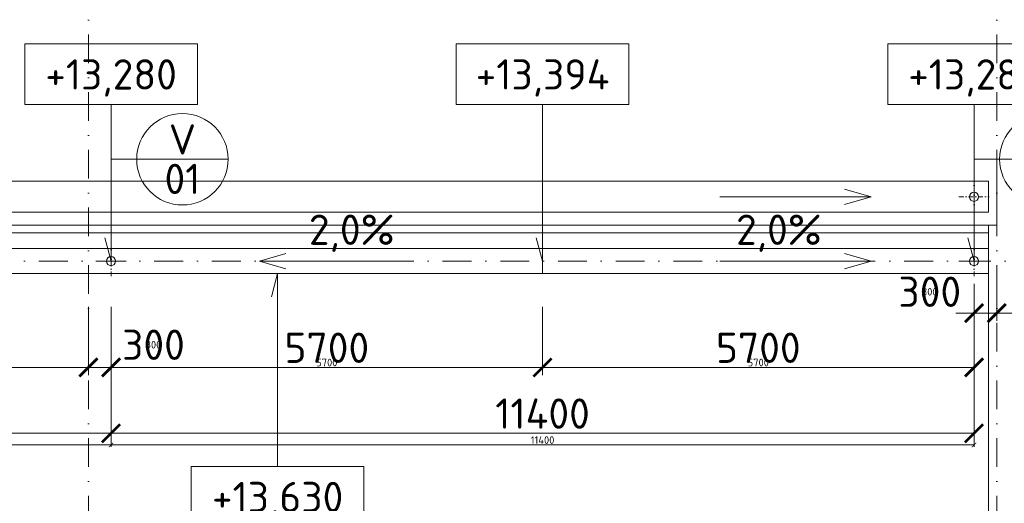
# Model space of a CAD drawing. Header units: millimetres. Extents: x -725694 to 5289369, y -1488057 to 2187451.
# Tile 230 of 256: x 125642 to 138650, y 228099 to 234491. Entities that reach past the tile are written whole.
import ezdxf
from ezdxf.enums import TextEntityAlignment as Align

# ---------------------------------------------------------------- set-up
doc = ezdxf.new("R2010")
doc.units = ezdxf.units.MM
doc.linetypes.add('CENTERX2', pattern=[101.6, 63.5, -12.7, 12.7, -12.7])
doc.linetypes.add('DASHDOT', pattern=[25.4, 12.7, -6.35, 0, -6.35])
doc.layers.get('Defpoints').update_dxf_attribs({"color": 8})
for name, color, linetype, lineweight in [('A99_N_kce-pohl', 1, 'Continuous', 9), ('A99_N_koty-200', 5, 'Continuous', 5), ('A99_N_koty-200 @ 200', 5, 'Continuous', 5), ('A99_N_koty-200 @ 50 (2)', 5, 'Continuous', 5), ('A99_N_koty-vysk', 160, 'Continuous', 5), ('A99_N_znaceni 200', 5, 'Continuous', 5), ('A99_S_kce-pohl', 7, 'Continuous', 5), ('A99_S_osy', 1, 'CENTERX2', 5)]:
    doc.layers.add(name, color=color, linetype=linetype, lineweight=lineweight)
doc.styles.add('A99_kota', font='isocpeur.ttf', dxfattribs={"height": 2})
doc.styles.add('A99_popis', font='isocpeur.ttf')
doc.styles.add('ad_popis 100', font='isocpeur.ttf', dxfattribs={"height": 200})
doc.dimstyles.new('A99_kota_200 new', dxfattribs={"dimscale": 200, "dimtxt": 2, "dimasz": 1.2, "dimexe": 0.5, "dimexo": 1.5, "dimgap": 0.3, "dimtad": 1, "dimdec": 0, "dimzin": 3, "dimdsep": 46, "dimtxsty": 'A99_kota', "dimblk": 'ARCHTICK', "dimcen": 2.5, "dimazin": 2, "dimtfac": 0.75, "dimtdec": 0, "dimtmove": 2, "dimatfit": 0, "dimfxl": 0, "dimtolj": 1, "dimtzin": 0, "dimlwd": 5, "dimlwe": 5, "dimarcsym": 0})

# ---------------------------------------------------------------- blocks, each defined once
blk = doc.blocks.new('*U66')
at = {"color": 0, "linetype": 'ByBlock'}
for p, q in [((5.7, -4), (5.7, -14.35)), ((5.7, -14.35), (5.286, -12.805))]:
    blk.add_line(p, q, dxfattribs=at)
blk.add_lwpolyline([(0, -4), (11.4, -4), (11.4, 0), (0, 0)], close=True, dxfattribs=at)
at = {"color": 0, "linetype": 'ByBlock', "style": 'A99_kota'}
for tag, p in [('VYSKA', (5.7, -2.241)), ('VYSKA_POPIS1', (5.7, -6.041)), ('VYSKA_POPIS2', (5.9, -9.541)), ('VYSKA_POPIS3', (5.9, -13.041))]:
    blk.add_attdef(tag, text='', height=2, dxfattribs=at).set_placement(p, align=Align.MIDDLE)
blk = doc.blocks.new('_ArchTick')
at = {"color": 0, "linetype": 'ByBlock', "const_width": 0.15}
blk.add_lwpolyline([(-0.5, -0.5), (0.5, 0.5)], dxfattribs=at)
blk = doc.blocks.new('*D5035')
at = {"layer": 'A99_N_koty-200', "color": 0, "linetype": 'Continuous', "lineweight": 5, "transparency": 16777216}
for p, q in [((138250, 231000), (138250, 230512.5)), ((138550, 231000), (138550, 230512.5)), ((138250, 230612.5), (138010, 230612.5)), ((138550, 230612.5), (138250, 230612.5)), ((138550, 230612.5), (138790, 230612.5))]:
    blk.add_line(p, q, dxfattribs=at)
at = {"layer": 'Defpoints', "color": 0, "linetype": 'Continuous', "lineweight": 0, "transparency": 16777216}
for p in [(138250, 231300), (138550, 231300), (138250, 230612.5)]:
    blk.add_point(p, dxfattribs=at)
at = {"layer": 'A99_N_koty-200', "color": 0, "linetype": 'Continuous', "lineweight": 5, "transparency": 16777216, "xscale": 240, "yscale": 240, "zscale": 240}
blk.add_blockref('_ArchTick', (138250, 230612.5), dxfattribs=at)
at = {"layer": 'A99_N_koty-200', "color": 0, "linetype": 'Continuous', "lineweight": 5, "transparency": 16777216, "xscale": 240, "yscale": 240, "zscale": 240, "rotation": 180}
blk.add_blockref('_ArchTick', (138550, 230612.5), dxfattribs=at)
at = {"layer": 'A99_N_koty-200', "color": 0, "linetype": 'Continuous', "transparency": 16777216, "insert": (137665, 230895), "char_height": 400, "attachment_point": 5, "style": 'A99_kota'}
blk.add_mtext('\\A1;300', dxfattribs=at)
blk = doc.blocks.new('*D5036')
at = {"layer": 'A99_N_koty-200', "color": 0, "linetype": 'Continuous', "lineweight": 5, "transparency": 16777216}
for p, q in [((138250, 230812.5), (138250, 230587.5)), ((138550, 230812.5), (138550, 230587.5)), ((138250, 230612.5), (138190, 230612.5)), ((138550, 230612.5), (138250, 230612.5)), ((138550, 230612.5), (138610, 230612.5))]:
    blk.add_line(p, q, dxfattribs=at)
at = {"layer": 'Defpoints', "color": 0, "linetype": 'Continuous', "lineweight": 0, "transparency": 16777216}
for p in [(138250, 231300), (138550, 231300), (138250, 230612.5)]:
    blk.add_point(p, dxfattribs=at)
at = {"layer": 'A99_N_koty-200', "color": 0, "linetype": 'Continuous', "lineweight": 5, "transparency": 16777216, "xscale": 60, "yscale": 60, "zscale": 60}
blk.add_blockref('_ArchTick', (138250, 230612.5), dxfattribs=at)
at = {"layer": 'A99_N_koty-200', "color": 0, "linetype": 'Continuous', "lineweight": 5, "transparency": 16777216, "xscale": 60, "yscale": 60, "zscale": 60, "rotation": 180}
blk.add_blockref('_ArchTick', (138550, 230612.5), dxfattribs=at)
at = {"layer": 'A99_N_koty-200', "color": 0, "linetype": 'Continuous', "transparency": 16777216, "insert": (137665, 230895), "char_height": 100, "attachment_point": 5, "style": 'A99_kota'}
blk.add_mtext('\\A1;300', dxfattribs=at)
blk = doc.blocks.new('*D5038')
at = {"layer": 'A99_N_koty-200', "color": 0, "linetype": 'Continuous', "lineweight": 5, "transparency": 16777216}
for p, q in [((126550, 230695), (126550, 229795)), ((126850, 230695), (126850, 229795)), ((126550, 229895), (126310, 229895)), ((126550, 229895), (126850, 229895)), ((126850, 229895), (127090, 229895))]:
    blk.add_line(p, q, dxfattribs=at)
at = {"layer": 'Defpoints', "color": 0, "linetype": 'Continuous', "lineweight": 0, "transparency": 16777216}
for p in [(126850, 231300), (126550, 231180), (126850, 229895)]:
    blk.add_point(p, dxfattribs=at)
at = {"layer": 'A99_N_koty-200', "color": 0, "linetype": 'Continuous', "lineweight": 5, "transparency": 16777216, "xscale": 240, "yscale": 240, "zscale": 240}
blk.add_blockref('_ArchTick', (126550, 229895), dxfattribs=at)
at = {"layer": 'A99_N_koty-200', "color": 0, "linetype": 'Continuous', "lineweight": 5, "transparency": 16777216, "xscale": 240, "yscale": 240, "zscale": 240, "rotation": 180}
blk.add_blockref('_ArchTick', (126850, 229895), dxfattribs=at)
at = {"layer": 'A99_N_koty-200', "color": 0, "linetype": 'Continuous', "transparency": 16777216, "insert": (127410, 230195), "char_height": 400, "attachment_point": 5, "style": 'A99_kota'}
blk.add_mtext('\\A1;300', dxfattribs=at)
blk = doc.blocks.new('*D5039')
at = {"layer": 'A99_N_koty-200', "color": 0, "linetype": 'Continuous', "lineweight": 5, "transparency": 16777216}
for p, q in [((126550, 230095), (126550, 229870)), ((126850, 230095), (126850, 229870)), ((126550, 229895), (126490, 229895)), ((126550, 229895), (126850, 229895)), ((126850, 229895), (126910, 229895))]:
    blk.add_line(p, q, dxfattribs=at)
at = {"layer": 'Defpoints', "color": 0, "linetype": 'Continuous', "lineweight": 0, "transparency": 16777216}
for p in [(126850, 231300), (126550, 231180), (126850, 229895)]:
    blk.add_point(p, dxfattribs=at)
at = {"layer": 'A99_N_koty-200', "color": 0, "linetype": 'Continuous', "lineweight": 5, "transparency": 16777216, "xscale": 60, "yscale": 60, "zscale": 60}
blk.add_blockref('_ArchTick', (126550, 229895), dxfattribs=at)
at = {"layer": 'A99_N_koty-200', "color": 0, "linetype": 'Continuous', "lineweight": 5, "transparency": 16777216, "xscale": 60, "yscale": 60, "zscale": 60, "rotation": 180}
blk.add_blockref('_ArchTick', (126850, 229895), dxfattribs=at)
at = {"layer": 'A99_N_koty-200', "color": 0, "linetype": 'Continuous', "transparency": 16777216, "insert": (127410, 230195), "char_height": 100, "attachment_point": 5, "style": 'A99_kota'}
blk.add_mtext('\\A1;300', dxfattribs=at)
blk = doc.blocks.new('*D5041')
at = {"layer": 'A99_N_koty-200', "color": 0, "linetype": 'Continuous', "lineweight": 5, "transparency": 16777216}
for p, q in [((126850, 229825), (126850, 228925)), ((138250, 229825), (138250, 228925)), ((126850, 229025), (138250, 229025))]:
    blk.add_line(p, q, dxfattribs=at)
at = {"layer": 'Defpoints', "color": 0, "linetype": 'Continuous', "lineweight": 0, "transparency": 16777216}
for p in [(126850, 231300), (138250, 231300), (138250, 229025)]:
    blk.add_point(p, dxfattribs=at)
at = {"layer": 'A99_N_koty-200', "color": 0, "linetype": 'Continuous', "lineweight": 5, "transparency": 16777216, "xscale": 240, "yscale": 240, "zscale": 240, "rotation": 180}
blk.add_blockref('_ArchTick', (126850, 229025), dxfattribs=at)
at = {"layer": 'A99_N_koty-200', "color": 0, "linetype": 'Continuous', "lineweight": 5, "transparency": 16777216, "xscale": 240, "yscale": 240, "zscale": 240}
blk.add_blockref('_ArchTick', (138250, 229025), dxfattribs=at)
at = {"layer": 'A99_N_koty-200', "color": 0, "linetype": 'Continuous', "transparency": 16777216, "insert": (132550, 229285), "char_height": 400, "attachment_point": 5, "style": 'A99_kota'}
blk.add_mtext('\\A1;11400', dxfattribs=at)
blk = doc.blocks.new('*D5042')
at = {"layer": 'A99_N_koty-200', "color": 0, "linetype": 'Continuous', "lineweight": 5, "transparency": 16777216}
for p, q in [((126850, 229070), (126850, 228845)), ((138250, 229070), (138250, 228845)), ((126850, 228870), (138250, 228870))]:
    blk.add_line(p, q, dxfattribs=at)
at = {"layer": 'Defpoints', "color": 0, "linetype": 'Continuous', "lineweight": 0, "transparency": 16777216}
for p in [(126850, 231300), (138250, 231300), (138250, 228870)]:
    blk.add_point(p, dxfattribs=at)
at = {"layer": 'A99_N_koty-200', "color": 0, "linetype": 'Continuous', "lineweight": 5, "transparency": 16777216, "xscale": 60, "yscale": 60, "zscale": 60, "rotation": 180}
blk.add_blockref('_ArchTick', (126850, 228870), dxfattribs=at)
at = {"layer": 'A99_N_koty-200', "color": 0, "linetype": 'Continuous', "lineweight": 5, "transparency": 16777216, "xscale": 60, "yscale": 60, "zscale": 60}
blk.add_blockref('_ArchTick', (138250, 228870), dxfattribs=at)
at = {"layer": 'A99_N_koty-200', "color": 0, "linetype": 'Continuous', "transparency": 16777216, "insert": (132550, 228935), "char_height": 100, "attachment_point": 5, "style": 'A99_kota'}
blk.add_mtext('\\A1;11400', dxfattribs=at)
blk = doc.blocks.new('*D5044')
at = {"layer": 'A99_N_koty-200', "color": 0, "linetype": 'Continuous', "lineweight": 5, "transparency": 16777216}
for p, q in [((132550, 230695), (132550, 229795)), ((126850, 230390), (126850, 229795)), ((126850, 229895), (132550, 229895))]:
    blk.add_line(p, q, dxfattribs=at)
at = {"layer": 'Defpoints', "color": 0, "linetype": 'Continuous', "lineweight": 0, "transparency": 16777216}
for p in [(132550, 231180), (126850, 230690), (132550, 229895)]:
    blk.add_point(p, dxfattribs=at)
at = {"layer": 'A99_N_koty-200', "color": 0, "linetype": 'Continuous', "lineweight": 5, "transparency": 16777216, "xscale": 240, "yscale": 240, "zscale": 240, "rotation": 180}
blk.add_blockref('_ArchTick', (126850, 229895), dxfattribs=at)
at = {"layer": 'A99_N_koty-200', "color": 0, "linetype": 'Continuous', "lineweight": 5, "transparency": 16777216, "xscale": 240, "yscale": 240, "zscale": 240}
blk.add_blockref('_ArchTick', (132550, 229895), dxfattribs=at)
at = {"layer": 'A99_N_koty-200', "color": 0, "linetype": 'Continuous', "transparency": 16777216, "insert": (129700, 230155), "char_height": 400, "attachment_point": 5, "style": 'A99_kota'}
blk.add_mtext('\\A1;5700', dxfattribs=at)
blk = doc.blocks.new('*D5045')
at = {"layer": 'A99_N_koty-200', "color": 0, "linetype": 'Continuous', "lineweight": 5, "transparency": 16777216}
for p, q in [((126850, 230095), (126850, 229870)), ((132550, 230095), (132550, 229870)), ((126850, 229895), (132550, 229895))]:
    blk.add_line(p, q, dxfattribs=at)
at = {"layer": 'Defpoints', "color": 0, "linetype": 'Continuous', "lineweight": 0, "transparency": 16777216}
for p in [(132550, 231180), (126850, 230690), (132550, 229895)]:
    blk.add_point(p, dxfattribs=at)
at = {"layer": 'A99_N_koty-200', "color": 0, "linetype": 'Continuous', "lineweight": 5, "transparency": 16777216, "xscale": 60, "yscale": 60, "zscale": 60, "rotation": 180}
blk.add_blockref('_ArchTick', (126850, 229895), dxfattribs=at)
at = {"layer": 'A99_N_koty-200', "color": 0, "linetype": 'Continuous', "lineweight": 5, "transparency": 16777216, "xscale": 60, "yscale": 60, "zscale": 60}
blk.add_blockref('_ArchTick', (132550, 229895), dxfattribs=at)
at = {"layer": 'A99_N_koty-200', "color": 0, "linetype": 'Continuous', "transparency": 16777216, "insert": (129700, 229960), "char_height": 100, "attachment_point": 5, "style": 'A99_kota'}
blk.add_mtext('\\A1;5700', dxfattribs=at)
blk = doc.blocks.new('*D5047')
at = {"layer": 'A99_N_koty-200', "color": 0, "linetype": 'Continuous', "lineweight": 5, "transparency": 16777216}
for p, q in [((132550, 230695), (132550, 229795)), ((138250, 230695), (138250, 229795)), ((138250, 229895), (132550, 229895))]:
    blk.add_line(p, q, dxfattribs=at)
at = {"layer": 'Defpoints', "color": 0, "linetype": 'Continuous', "lineweight": 0, "transparency": 16777216}
for p in [(138250, 231300), (132550, 231180), (132550, 229895)]:
    blk.add_point(p, dxfattribs=at)
at = {"layer": 'A99_N_koty-200', "color": 0, "linetype": 'Continuous', "lineweight": 5, "transparency": 16777216, "xscale": 240, "yscale": 240, "zscale": 240, "rotation": 180}
blk.add_blockref('_ArchTick', (132550, 229895), dxfattribs=at)
at = {"layer": 'A99_N_koty-200', "color": 0, "linetype": 'Continuous', "lineweight": 5, "transparency": 16777216, "xscale": 240, "yscale": 240, "zscale": 240}
blk.add_blockref('_ArchTick', (138250, 229895), dxfattribs=at)
at = {"layer": 'A99_N_koty-200', "color": 0, "linetype": 'Continuous', "transparency": 16777216, "insert": (135400, 230155), "char_height": 400, "attachment_point": 5, "style": 'A99_kota'}
blk.add_mtext('\\A1;5700', dxfattribs=at)
blk = doc.blocks.new('*D5048')
at = {"layer": 'A99_N_koty-200', "color": 0, "linetype": 'Continuous', "lineweight": 5, "transparency": 16777216}
for p, q in [((132550, 230095), (132550, 229870)), ((138250, 230095), (138250, 229870)), ((138250, 229895), (132550, 229895))]:
    blk.add_line(p, q, dxfattribs=at)
at = {"layer": 'Defpoints', "color": 0, "linetype": 'Continuous', "lineweight": 0, "transparency": 16777216}
for p in [(138250, 231300), (132550, 231180), (132550, 229895)]:
    blk.add_point(p, dxfattribs=at)
at = {"layer": 'A99_N_koty-200', "color": 0, "linetype": 'Continuous', "lineweight": 5, "transparency": 16777216, "xscale": 60, "yscale": 60, "zscale": 60, "rotation": 180}
blk.add_blockref('_ArchTick', (132550, 229895), dxfattribs=at)
at = {"layer": 'A99_N_koty-200', "color": 0, "linetype": 'Continuous', "lineweight": 5, "transparency": 16777216, "xscale": 60, "yscale": 60, "zscale": 60}
blk.add_blockref('_ArchTick', (138250, 229895), dxfattribs=at)
at = {"layer": 'A99_N_koty-200', "color": 0, "linetype": 'Continuous', "transparency": 16777216, "insert": (135400, 229960), "char_height": 100, "attachment_point": 5, "style": 'A99_kota'}
blk.add_mtext('\\A1;5700', dxfattribs=at)
blk = doc.blocks.new('*D5086')
at = {"layer": 'A99_N_koty-200', "color": 0, "linetype": 'Continuous', "lineweight": 5, "transparency": 16777216}
for p, q in [((114850, 229825), (114850, 228925)), ((126850, 229825), (126850, 228925)), ((114850, 229025), (126850, 229025))]:
    blk.add_line(p, q, dxfattribs=at)
at = {"layer": 'Defpoints', "color": 0, "linetype": 'Continuous', "lineweight": 0, "transparency": 16777216}
for p in [(114850, 231300), (126850, 231300), (126850, 229025)]:
    blk.add_point(p, dxfattribs=at)
at = {"layer": 'A99_N_koty-200', "color": 0, "linetype": 'Continuous', "lineweight": 5, "transparency": 16777216, "xscale": 240, "yscale": 240, "zscale": 240, "rotation": 180}
blk.add_blockref('_ArchTick', (114850, 229025), dxfattribs=at)
at = {"layer": 'A99_N_koty-200', "color": 0, "linetype": 'Continuous', "lineweight": 5, "transparency": 16777216, "xscale": 240, "yscale": 240, "zscale": 240}
blk.add_blockref('_ArchTick', (126850, 229025), dxfattribs=at)
at = {"layer": 'A99_N_koty-200', "color": 0, "linetype": 'Continuous', "transparency": 16777216, "insert": (120850, 229285), "char_height": 400, "attachment_point": 5, "style": 'A99_kota'}
blk.add_mtext('\\A1;12000', dxfattribs=at)
blk = doc.blocks.new('*D5087')
at = {"layer": 'A99_N_koty-200', "color": 0, "linetype": 'Continuous', "lineweight": 5, "transparency": 16777216}
for p, q in [((114850, 229070), (114850, 228845)), ((126850, 229070), (126850, 228845)), ((114850, 228870), (126850, 228870))]:
    blk.add_line(p, q, dxfattribs=at)
at = {"layer": 'Defpoints', "color": 0, "linetype": 'Continuous', "lineweight": 0, "transparency": 16777216}
for p in [(114850, 231300), (126850, 231300), (126850, 228870)]:
    blk.add_point(p, dxfattribs=at)
at = {"layer": 'A99_N_koty-200', "color": 0, "linetype": 'Continuous', "lineweight": 5, "transparency": 16777216, "xscale": 60, "yscale": 60, "zscale": 60, "rotation": 180}
blk.add_blockref('_ArchTick', (114850, 228870), dxfattribs=at)
at = {"layer": 'A99_N_koty-200', "color": 0, "linetype": 'Continuous', "lineweight": 5, "transparency": 16777216, "xscale": 60, "yscale": 60, "zscale": 60}
blk.add_blockref('_ArchTick', (126850, 228870), dxfattribs=at)
at = {"layer": 'A99_N_koty-200', "color": 0, "linetype": 'Continuous', "transparency": 16777216, "insert": (120850, 228935), "char_height": 100, "attachment_point": 5, "style": 'A99_kota'}
blk.add_mtext('\\A1;12000', dxfattribs=at)
blk = doc.blocks.new('*D5092')
at = {"layer": 'A99_N_koty-200', "color": 0, "linetype": 'Continuous', "lineweight": 5, "transparency": 16777216}
for p, q in [((120850, 230390), (120850, 229795)), ((126850, 230390), (126850, 229795)), ((126850, 229895), (120850, 229895))]:
    blk.add_line(p, q, dxfattribs=at)
at = {"layer": 'Defpoints', "color": 0, "linetype": 'Continuous', "lineweight": 0, "transparency": 16777216}
for p in [(120850, 230690), (126850, 230690), (120850, 229895)]:
    blk.add_point(p, dxfattribs=at)
at = {"layer": 'A99_N_koty-200', "color": 0, "linetype": 'Continuous', "lineweight": 5, "transparency": 16777216, "xscale": 240, "yscale": 240, "zscale": 240, "rotation": 180}
blk.add_blockref('_ArchTick', (120850, 229895), dxfattribs=at)
at = {"layer": 'A99_N_koty-200', "color": 0, "linetype": 'Continuous', "lineweight": 5, "transparency": 16777216, "xscale": 240, "yscale": 240, "zscale": 240}
blk.add_blockref('_ArchTick', (126850, 229895), dxfattribs=at)
at = {"layer": 'A99_N_koty-200', "color": 0, "linetype": 'Continuous', "transparency": 16777216, "insert": (123850, 230155), "char_height": 400, "attachment_point": 5, "style": 'A99_kota'}
blk.add_mtext('\\A1;6000', dxfattribs=at)
blk = doc.blocks.new('*D5093')
at = {"layer": 'A99_N_koty-200', "color": 0, "linetype": 'Continuous', "lineweight": 5, "transparency": 16777216}
for p, q in [((120850, 230095), (120850, 229870)), ((126850, 230095), (126850, 229870)), ((126850, 229895), (120850, 229895))]:
    blk.add_line(p, q, dxfattribs=at)
at = {"layer": 'Defpoints', "color": 0, "linetype": 'Continuous', "lineweight": 0, "transparency": 16777216}
for p in [(120850, 230690), (126850, 230690), (120850, 229895)]:
    blk.add_point(p, dxfattribs=at)
at = {"layer": 'A99_N_koty-200', "color": 0, "linetype": 'Continuous', "lineweight": 5, "transparency": 16777216, "xscale": 60, "yscale": 60, "zscale": 60, "rotation": 180}
blk.add_blockref('_ArchTick', (120850, 229895), dxfattribs=at)
at = {"layer": 'A99_N_koty-200', "color": 0, "linetype": 'Continuous', "lineweight": 5, "transparency": 16777216, "xscale": 60, "yscale": 60, "zscale": 60}
blk.add_blockref('_ArchTick', (126850, 229895), dxfattribs=at)
at = {"layer": 'A99_N_koty-200', "color": 0, "linetype": 'Continuous', "transparency": 16777216, "insert": (123850, 229960), "char_height": 100, "attachment_point": 5, "style": 'A99_kota'}
blk.add_mtext('\\A1;6000', dxfattribs=at)
blk = doc.blocks.new('*U20')
at = {"color": 0, "linetype": 'ByBlock'}
blk.add_line((-3.02, 0), (3.02, 0), dxfattribs=at)
blk.add_circle((0, 0), 3.02, dxfattribs=at)
at = {"color": 0, "linetype": 'ByBlock', "style": 'A99_popis'}
for tag, p in [('KATEGORIE', (0, 1.31)), ('PRVEK', (0, -1.298))]:
    blk.add_attdef(tag, text='', height=2, dxfattribs=at).set_placement(p, align=Align.MIDDLE_CENTER)
blk = doc.blocks.new('*U67')
at = {"color": 0, "linetype": 'ByBlock'}
for p, q in [((5.7, 12.75), (5.286, 11.205)), ((5.7, 0), (5.7, 12.75))]:
    blk.add_line(p, q, dxfattribs=at)
blk.add_lwpolyline([(0, -4), (11.4, -4), (11.4, 0), (0, 0)], close=True, dxfattribs=at)
at = {"color": 0, "linetype": 'ByBlock', "style": 'A99_kota'}
for tag, p in [('VYSKA', (5.7, -2.241)), ('VYSKA_POPIS1', (5.7, -6.041)), ('VYSKA_POPIS2', (5.9, -9.541)), ('VYSKA_POPIS3', (5.9, -13.041))]:
    blk.add_attdef(tag, text='', height=2, dxfattribs=at).set_placement(p, align=Align.MIDDLE)
blk = doc.blocks.new('*U6176')
at = {"layer": 'A99_N_koty-200 @ 200', "linetype": 'Continuous'}
dim = blk.add_linear_dim(base=(138250, 230612.5), p1=(138550, 231300), p2=(138250, 231300), dimstyle='A99_kota_200 new', override={"dimscale": 200, "dimtix": 1, "dimtofl": 1, "dimtmove": 2, "dimatfit": 0}, dxfattribs=at)
dim.commit()
dim.dimension.update_dxf_attribs({"geometry": '*D5035', "text_midpoint": (137665, 230895), "dimtype": 128})
at = {"layer": 'A99_N_koty-200 @ 50 (2)', "linetype": 'Continuous'}
dim = blk.add_linear_dim(base=(138250, 230612.5), p1=(138550, 231300), p2=(138250, 231300), dimstyle='A99_kota_200 new', override={"dimscale": 50, "dimtix": 1, "dimtofl": 1, "dimtmove": 2, "dimatfit": 0}, dxfattribs=at)
dim.commit()
dim.dimension.update_dxf_attribs({"geometry": '*D5036', "text_midpoint": (137665, 230895), "dimtype": 128})
blk = doc.blocks.new('*U6177')
at = {"layer": 'A99_N_koty-200 @ 200', "linetype": 'Continuous'}
dim = blk.add_linear_dim(base=(126850, 229895), p1=(126550, 231180), p2=(126850, 231300), dimstyle='A99_kota_200 new', override={"dimscale": 200, "dimtix": 1, "dimtofl": 1, "dimtmove": 2, "dimatfit": 0}, dxfattribs=at)
dim.commit()
dim.dimension.update_dxf_attribs({"geometry": '*D5038', "text_midpoint": (127410, 230195), "dimtype": 128})
at = {"layer": 'A99_N_koty-200 @ 50 (2)', "linetype": 'Continuous'}
dim = blk.add_linear_dim(base=(126850, 229895), p1=(126550, 231180), p2=(126850, 231300), dimstyle='A99_kota_200 new', override={"dimscale": 50, "dimtix": 1, "dimtofl": 1, "dimtmove": 2, "dimatfit": 0}, dxfattribs=at)
dim.commit()
dim.dimension.update_dxf_attribs({"geometry": '*D5039', "text_midpoint": (127410, 230195), "dimtype": 128})
blk = doc.blocks.new('*U6178')
at = {"layer": 'A99_N_koty-200 @ 200', "linetype": 'Continuous'}
dim = blk.add_linear_dim(base=(138250, 229025), p1=(126850, 231300), p2=(138250, 231300), dimstyle='A99_kota_200 new', override={"dimscale": 200, "dimtix": 1, "dimtofl": 1, "dimtmove": 2, "dimatfit": 0}, dxfattribs=at)
dim.commit()
dim.dimension.update_dxf_attribs({"geometry": '*D5041', "text_midpoint": (132550, 229285)})
at = {"layer": 'A99_N_koty-200 @ 50 (2)', "linetype": 'Continuous'}
dim = blk.add_linear_dim(base=(138250, 228870), p1=(126850, 231300), p2=(138250, 231300), dimstyle='A99_kota_200 new', override={"dimscale": 50, "dimtix": 1, "dimtofl": 1, "dimtmove": 2, "dimatfit": 0}, dxfattribs=at)
dim.commit()
dim.dimension.update_dxf_attribs({"geometry": '*D5042', "text_midpoint": (132550, 228935)})
blk = doc.blocks.new('*U6179')
at = {"layer": 'A99_N_koty-200 @ 200', "linetype": 'Continuous'}
dim = blk.add_linear_dim(base=(132550, 229895), p1=(126850, 230690), p2=(132550, 231180), dimstyle='A99_kota_200 new', override={"dimscale": 200, "dimtix": 1, "dimtofl": 1, "dimtmove": 2, "dimatfit": 0}, dxfattribs=at)
dim.commit()
dim.dimension.update_dxf_attribs({"geometry": '*D5044', "text_midpoint": (129700, 230155)})
at = {"layer": 'A99_N_koty-200 @ 50 (2)', "linetype": 'Continuous'}
dim = blk.add_linear_dim(base=(132550, 229895), p1=(126850, 230690), p2=(132550, 231180), dimstyle='A99_kota_200 new', override={"dimscale": 50, "dimtix": 1, "dimtofl": 1, "dimtmove": 2, "dimatfit": 0}, dxfattribs=at)
dim.commit()
dim.dimension.update_dxf_attribs({"geometry": '*D5045', "text_midpoint": (129700, 229960)})
blk = doc.blocks.new('*U6180')
at = {"layer": 'A99_N_koty-200 @ 200', "linetype": 'Continuous'}
dim = blk.add_linear_dim(base=(132550, 229895), p1=(138250, 231300), p2=(132550, 231180), angle=180, dimstyle='A99_kota_200 new', override={"dimscale": 200, "dimtix": 1, "dimtofl": 1, "dimtmove": 2, "dimatfit": 0}, dxfattribs=at)
dim.commit()
dim.dimension.update_dxf_attribs({"geometry": '*D5047', "text_midpoint": (135400, 230155)})
at = {"layer": 'A99_N_koty-200 @ 50 (2)', "linetype": 'Continuous'}
dim = blk.add_linear_dim(base=(132550, 229895), p1=(138250, 231300), p2=(132550, 231180), angle=180, dimstyle='A99_kota_200 new', override={"dimscale": 50, "dimtix": 1, "dimtofl": 1, "dimtmove": 2, "dimatfit": 0}, dxfattribs=at)
dim.commit()
dim.dimension.update_dxf_attribs({"geometry": '*D5048', "text_midpoint": (135400, 229960)})
blk = doc.blocks.new('*U6193')
at = {"layer": 'A99_N_koty-200 @ 200', "linetype": 'Continuous'}
dim = blk.add_linear_dim(base=(126850, 229025), p1=(114850, 231300), p2=(126850, 231300), dimstyle='A99_kota_200 new', override={"dimscale": 200, "dimtix": 1, "dimtofl": 1, "dimtmove": 2, "dimatfit": 0}, dxfattribs=at)
dim.commit()
dim.dimension.update_dxf_attribs({"geometry": '*D5086', "text_midpoint": (120850, 229285)})
at = {"layer": 'A99_N_koty-200 @ 50 (2)', "linetype": 'Continuous'}
dim = blk.add_linear_dim(base=(126850, 228870), p1=(114850, 231300), p2=(126850, 231300), dimstyle='A99_kota_200 new', override={"dimscale": 50, "dimtix": 1, "dimtofl": 1, "dimtmove": 2, "dimatfit": 0}, dxfattribs=at)
dim.commit()
dim.dimension.update_dxf_attribs({"geometry": '*D5087', "text_midpoint": (120850, 228935)})
blk = doc.blocks.new('*U6195')
at = {"layer": 'A99_N_koty-200 @ 200', "linetype": 'Continuous'}
dim = blk.add_linear_dim(base=(120850, 229895), p1=(126850, 230690), p2=(120850, 230690), angle=180, dimstyle='A99_kota_200 new', override={"dimscale": 200, "dimtix": 1, "dimtofl": 1, "dimtmove": 2, "dimatfit": 0}, dxfattribs=at)
dim.commit()
dim.dimension.update_dxf_attribs({"geometry": '*D5092', "text_midpoint": (123850, 230155)})
at = {"layer": 'A99_N_koty-200 @ 50 (2)', "linetype": 'Continuous'}
dim = blk.add_linear_dim(base=(120850, 229895), p1=(126850, 230690), p2=(120850, 230690), angle=180, dimstyle='A99_kota_200 new', override={"dimscale": 50, "dimtix": 1, "dimtofl": 1, "dimtmove": 2, "dimatfit": 0}, dxfattribs=at)
dim.commit()
dim.dimension.update_dxf_attribs({"geometry": '*D5093', "text_midpoint": (123850, 229960)})

msp = doc.modelspace()

# ---------------------------------------------------------------- linework, layer by layer
at = {"layer": 'A99_N_kce-pohl', "linetype": 'Continuous', "lineweight": 9}
for points in [[(138440, 231775), (138440, 214020)], [(138440, 231775), (138550, 231775)]]:
    msp.add_lwpolyline(points, dxfattribs=at)
at = {"layer": 'A99_N_kce-pohl', "linetype": 'Continuous', "ltscale": 25}
msp.add_lwpolyline([(138440, 231135), (138440, 231465), (6000, 231465), (6000, 231135)], close=True, dxfattribs=at)
at = {"layer": 'A99_N_kce-pohl', "linetype": 'DASHDOT', "lineweight": 5, "ltscale": 5}
for points in [[(126850, 231100), (126850, 231500)], [(138250, 231100), (138250, 231500)], [(126650, 231300), (127050, 231300)], [(138050, 231300), (138450, 231300)]]:
    msp.add_lwpolyline(points, dxfattribs=at)
at = {"layer": 'A99_N_kce-pohl', "linetype": 'Continuous', "lineweight": 5}
msp.add_lwpolyline([(132550, 231135), (132550, 231465)], dxfattribs=at)
at = {"layer": 'A99_N_kce-pohl', "linetype": 'Continuous'}
for centre in [(126850, 231300), (138250, 231300)]:
    msp.add_circle(centre, 60, dxfattribs=at)
at = {"layer": 'A99_N_koty-vysk'}
for points in [[(136890, 232150.1), (136540, 232250.1)], [(136890, 232150.1), (134890, 232150.1)], [(136890, 232150.1), (136540, 232050.1)], [(128810, 231300), (129160, 231400)], [(128810, 231300), (130810, 231300)], [(128810, 231300), (129160, 231200)], [(136890, 231300), (134890, 231300)], [(136890, 231300), (136540, 231400)], [(136890, 231300), (136540, 231200)]]:
    msp.add_lwpolyline(points, dxfattribs=at)
at = {"layer": 'A99_N_znaceni 200'}
for points in [[(127188.5, 232646.5), (126850, 232646.5)], [(138588.5, 232646.5), (138250, 232646.5)]]:
    msp.add_lwpolyline(points, dxfattribs=at)
at = {"layer": 'A99_S_kce-pohl', "linetype": 'Continuous', "ltscale": 25}
for p, q in [((6000, 232355.1), (138440, 232355.1)), ((6000, 231945.1), (138440, 231945.1))]:
    msp.add_line(p, q, dxfattribs=at)
for points in [[(138550, 232660), (138550, 231775)], [(138440, 231945.1), (138440, 232355.1)]]:
    msp.add_lwpolyline(points, dxfattribs=at)
at = {"layer": 'A99_S_kce-pohl', "linetype": 'DASHDOT', "lineweight": 5, "ltscale": 5}
for points in [[(138250, 231950.1), (138250, 232350.1)], [(138050, 232150.1), (138450, 232150.1)]]:
    msp.add_lwpolyline(points, dxfattribs=at)
at = {"layer": 'A99_S_kce-pohl', "linetype": 'Continuous', "ltscale": 25}
msp.add_lwpolyline([(5860, 231775), (138440, 231775), (138440, 231675), (5860, 231675)], close=True, dxfattribs=at)
at = {"layer": 'A99_S_kce-pohl', "linetype": 'Continuous'}
msp.add_circle((138250, 232150.1), 60, dxfattribs=at)
at = {"layer": 'A99_S_osy', "linetype": 'DASHDOT', "lineweight": 5, "ltscale": 30}
for points in [[(126550, 250300), (126550, 174390)], [(138550, 250300), (138550, 146890)], [(152950, 231300), (4375, 231300)]]:
    msp.add_lwpolyline(points, dxfattribs=at)

# ---------------------------------------------------------------- block references
at = {"layer": 'A99_N_koty-200', "color": 3, "linetype": 'Continuous', "lineweight": 0}
for name in ['*U6193', '*U6177', '*U6178', '*U6180', '*U6176', '*U6179', '*U6195']:
    msp.add_blockref(name, (0, 0), dxfattribs=at)
at = {"layer": 'A99_N_koty-vysk', "xscale": 200, "yscale": 200, "zscale": 200}
for name, p, values in [('*U66', (125710, 234170), {'VYSKA': '+13,280'}), ('*U66', (131410, 234170), {'VYSKA': '+13,394'}), ('*U66', (137110, 234170), {'VYSKA': '+13,280'}), ('*U67', (127910, 228585), {'VYSKA': '+13,630'})]:
    msp.add_blockref(name, p, dxfattribs=at).add_auto_attribs(values)
at = {"layer": 'A99_N_znaceni 200', "xscale": 200, "yscale": 200, "zscale": 200}
for p in [(127792.5, 232646.5), (139192.5, 232646.5)]:
    msp.add_blockref('*U20', p, dxfattribs=at).add_auto_attribs({'KATEGORIE': 'V', 'PRVEK': '01'})

# ---------------------------------------------------------------- texts
at = {"layer": 'A99_N_koty-vysk', "char_height": 400, "style": 'ad_popis 100'}
for insert, attachment_point in [((129463, 231915), 1), ((136237, 231915), 3)]:
    msp.add_mtext_dynamic_manual_height_columns('2,0%', width=673.852, gutter_width=2000, heights=[0], dxfattribs=dict(at, insert=insert, attachment_point=attachment_point))

doc.saveas('drawing.dxf')
